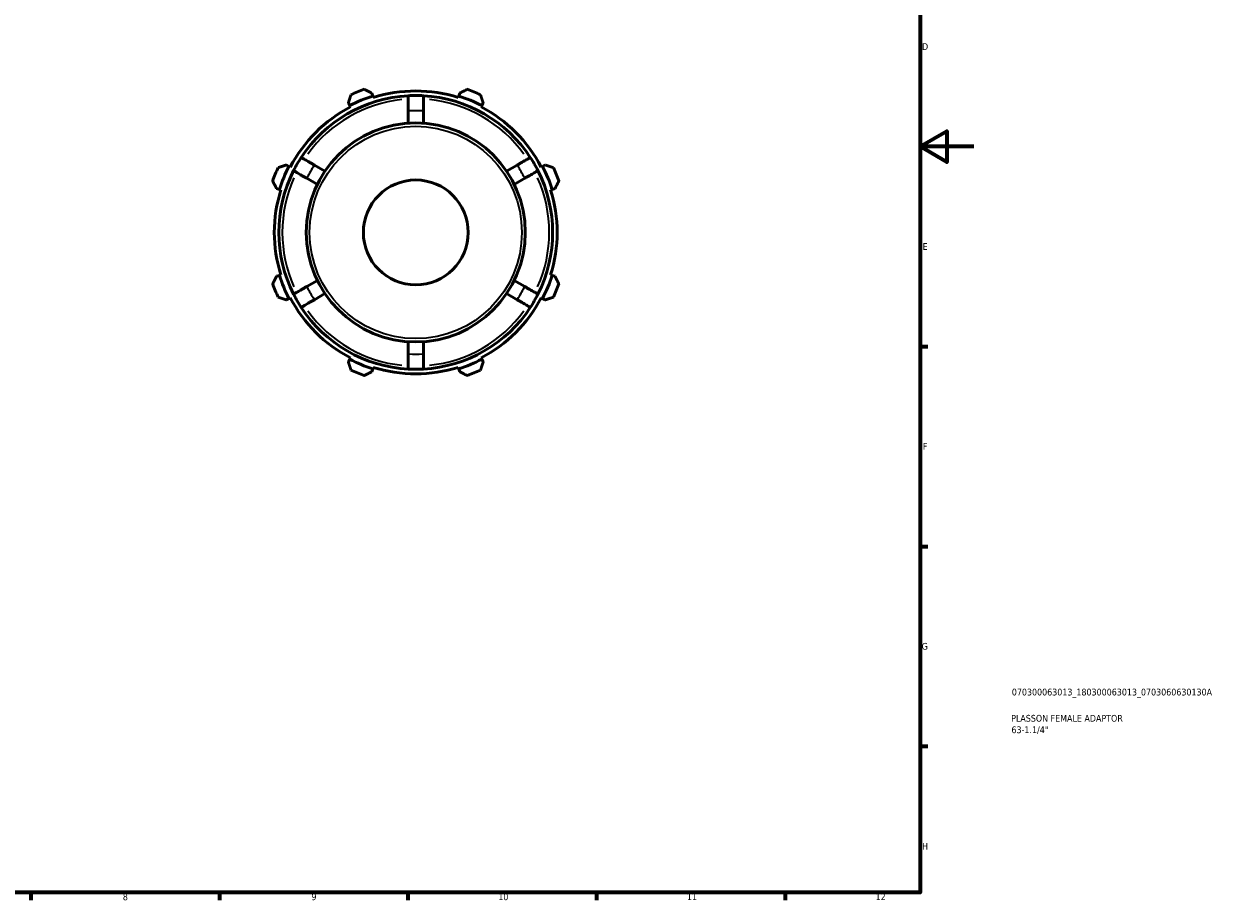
# Model space of a CAD drawing. Header units: millimetres. Extents: x 0 to 931, y 0 to 658.
# Tile 3 of 4: x 488 to 931, y 17 to 343. Entities that reach past the tile are written whole.
import ezdxf

# ---------------------------------------------------------------- set-up
doc = ezdxf.new("R2010")
doc.units = ezdxf.units.MM
for name, color, linetype, lineweight in [('Border (ISO)', 7, 'Continuous', 70), ('Title (ISO)', 7, 'Continuous', 50), ('Visible (ISO)', 7, 'Continuous', 50), ('Visible Narrow (ISO)', 7, 'Continuous', 35)]:
    doc.layers.add(name, color=color, linetype=linetype, lineweight=lineweight)
doc.styles.add('Note Text (ISO)', font='tahoma.ttf')

# ---------------------------------------------------------------- blocks, each defined once
blk = doc.blocks.new('Borders Default Border')
at = {"layer": 'Border (ISO)'}
for p, q in [((821, 222.75), (823.9, 222.75)), ((821, 148.5), (823.9, 148.5)), ((821, 74.25), (823.9, 74.25)), ((490.58, 20), (490.58, 17.1)), ((560.67, 20), (560.67, 17.1)), ((630.75, 20), (630.75, 17.1)), ((700.83, 20), (700.83, 17.1)), ((770.92, 20), (770.92, 17.1))]:
    blk.add_line(p, q, dxfattribs=at)
at = {"layer": 'Border (ISO)', "flags": 128}
for points in [[(20, 20), (20, 574), (821, 574), (821, 20), (20, 20)], [(841, 297), (821, 297), (831, 302.77), (831, 291.23), (821, 297)]]:
    blk.add_lwpolyline(points, dxfattribs=at)
at = {"layer": 'Border (ISO)', "color": 232, "true_color": 0xca0064, "char_height": 2.5, "attachment_point": 7, "style": 'Note Text (ISO)'}
for s, insert in [('D', (821.73, 332.88)), ('E', (821.94, 258.63)), ('F', (822, 184.38)), ('G', (821.61, 110.08)), ('H', (821.74, 35.88)), ('8', (524.81, 17.04)), ('9', (594.88, 17.05)), ('10', (664.29, 17.05)), ('11', (734.37, 17.1)), ('12', (804.46, 17.1))]:
    blk.add_mtext(s, dxfattribs=dict(at, insert=insert))
blk = doc.blocks.new('Title Blocks ISO')
at = {"layer": 'Title (ISO)', "color": 232, "true_color": 0xca0064, "style": 'Note Text (ISO)'}
for tag, p in [('PART_NUMBER_001', (34.08, 73.13)), ('DESCRIPTION_001', (33.84, 63.4)), ('DESCRIPTION_002', (33.95, 59.12))]:
    blk.add_attdef(tag, p, '', height=2.5, dxfattribs=at)

msp = doc.modelspace()

# ---------------------------------------------------------------- linework, layer by layer
at = {"layer": 'Visible (ISO)'}
for p, q in [((617.6724, 315.7584), (617.3326, 316.8361)), ((617.8423, 315.2196), (617.6724, 315.7584)), ((649.6134, 315.7584), (649.4435, 315.2196)), ((649.9532, 316.8361), (649.6134, 315.7584)), ((608.5977, 313.218), (609.1194, 312.2157)), ((609.1194, 312.2157), (609.3803, 311.7145)), ((630.8179, 310.2182), (630.8179, 305.6883)), ((636.4679, 305.6883), (636.4679, 310.2182)), ((657.9055, 311.7145), (658.1664, 312.2157)), ((658.1664, 312.2157), (658.6881, 313.218)), ((586.5338, 289.63), (585.5314, 290.1518)), ((587.0349, 289.3691), (586.5338, 289.63)), ((599.9105, 287.8439), (595.9876, 290.1089)), ((671.2982, 290.1089), (667.3753, 287.8439)), ((680.752, 289.63), (680.2509, 289.3691)), ((681.7544, 290.1518), (680.752, 289.63)), ((593.1626, 285.2158), (597.0855, 282.9509)), ((670.2003, 282.9509), (674.1232, 285.2158)), ((581.9133, 281.4168), (582.991, 281.077)), ((582.991, 281.077), (583.5298, 280.9071)), ((683.756, 280.9071), (684.2948, 281.077)), ((684.2948, 281.077), (685.3725, 281.4168)), ((582.991, 249.136), (581.9133, 248.7962)), ((583.5298, 249.3059), (582.991, 249.136)), ((684.2948, 249.136), (683.756, 249.3059)), ((685.3725, 248.7962), (684.2948, 249.136)), ((597.0855, 247.2622), (593.1626, 244.9972)), ((674.1232, 244.9972), (670.2003, 247.2622)), ((585.5314, 240.0613), (586.5338, 240.5831)), ((586.5338, 240.5831), (587.0349, 240.8439)), ((595.9876, 240.1042), (599.9105, 242.3691)), ((667.3753, 242.3691), (671.2982, 240.1042)), ((680.2509, 240.8439), (680.752, 240.5831)), ((680.752, 240.5831), (681.7544, 240.0613)), ((630.8179, 224.5247), (630.8179, 219.9949)), ((636.4679, 219.9949), (636.4679, 224.5247)), ((609.1194, 217.9974), (608.5977, 216.9951)), ((609.3803, 218.4985), (609.1194, 217.9974)), ((658.1664, 217.9974), (657.9055, 218.4985)), ((658.6881, 216.9951), (658.1664, 217.9974)), ((617.3326, 213.3769), (617.6724, 214.4546)), ((617.6724, 214.4546), (617.8423, 214.9935)), ((649.4435, 214.9935), (649.6134, 214.4546)), ((649.6134, 214.4546), (649.9532, 213.3769))]:
    msp.add_line(p, q, dxfattribs=at)
for radius in [40.68, 19.476]:
    msp.add_circle((633.6429, 265.1065), radius, dxfattribs=at)
for radius, start, end in [(50.85, 93.184739, 146.815261), (53.11, 107.5, 117.5), (56.5, 109.791984, 115.208016), (52.545, 72.5, 107.5), (50.85, 86.815261, 93.184739), (50.85, 33.184739, 86.815261), (53.11, 62.5, 72.5), (56.5, 64.791984, 70.208016), (52.545, 117.5, 152.5), (52.545, 27.5, 62.5), (50.85, 146.815261, 153.184739), (50.85, 26.815261, 33.184739), (56.5, 154.791984, 160.208016), (50.85, 153.184739, 206.815261), (53.11, 152.5, 162.5), (50.85, 333.184739, 26.815261), (53.11, 17.5, 27.5), (56.5, 19.791984, 25.208016), (52.545, 162.5, 197.5), (52.545, 342.5, 17.5), (53.11, 197.5, 207.5), (53.11, 332.5, 342.5), (56.5, 199.791984, 205.208016), (56.5, 334.791984, 340.208016), (52.545, 207.5, 242.5), (50.85, 206.815261, 213.184739), (52.545, 297.5, 332.5), (50.85, 326.815261, 333.184739), (50.85, 213.184739, 266.815261), (50.85, 273.184739, 326.815261), (53.11, 242.5, 252.5), (53.11, 287.5, 297.5), (56.5, 244.791984, 250.208016), (52.545, 252.5, 287.5), (50.85, 266.815261, 273.184739), (56.5, 289.791984, 295.208016)]:
    msp.add_arc((633.6429, 265.1065), radius, start, end, dxfattribs=at)
for points, weights in [([(609.5792, 316.2259), (609.0784, 314.6912), (608.5977, 313.218)], [1.0113053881, 1.00822893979, 1.00434130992]), ([(617.3326, 316.8361), (615.9509, 317.5379), (614.5116, 318.269)], [1.00434130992, 1.00822893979, 1.0113053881]), ([(652.7742, 318.269), (651.3349, 317.5379), (649.9532, 316.8361)], [1.0113053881, 1.00822893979, 1.00434130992]), ([(658.6881, 313.218), (658.2074, 314.6912), (657.7066, 316.2259)], [1.00434130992, 1.00822893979, 1.0113053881]), ([(585.5314, 290.1518), (584.0582, 289.671), (582.5235, 289.1702)], [1.00434130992, 1.00822893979, 1.0113053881]), ([(684.7623, 289.1702), (683.2276, 289.671), (681.7544, 290.1518)], [1.0113053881, 1.00822893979, 1.00434130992]), ([(580.4805, 284.2378), (581.2115, 282.7985), (581.9133, 281.4168)], [1.0113053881, 1.00822893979, 1.00434130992]), ([(685.3725, 281.4168), (686.0743, 282.7985), (686.8053, 284.2378)], [1.00434130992, 1.00822893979, 1.0113053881]), ([(581.9133, 248.7962), (581.2115, 247.4145), (580.4805, 245.9753)], [1.00434130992, 1.00822893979, 1.0113053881]), ([(686.8053, 245.9753), (686.0743, 247.4145), (685.3725, 248.7962)], [1.0113053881, 1.00822893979, 1.00434130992]), ([(582.5235, 241.0428), (584.0582, 240.542), (585.5314, 240.0613)], [1.0113053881, 1.00822893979, 1.00434130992]), ([(681.7544, 240.0613), (683.2276, 240.542), (684.7623, 241.0428)], [1.00434130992, 1.00822893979, 1.0113053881]), ([(608.5977, 216.9951), (609.0784, 215.5218), (609.5792, 213.9872)], [1.00434130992, 1.00822893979, 1.0113053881]), ([(614.5116, 211.9441), (615.9509, 212.6751), (617.3326, 213.3769)], [1.0113053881, 1.00822893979, 1.00434130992]), ([(649.9532, 213.3769), (651.3349, 212.6751), (652.7742, 211.9441)], [1.00434130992, 1.00822893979, 1.0113053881]), ([(657.7066, 213.9872), (658.2074, 215.5218), (658.6881, 216.9951)], [1.0113053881, 1.00822893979, 1.00434130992])]:
    msp.add_rational_spline(points, weights, degree=2, dxfattribs=at)
for points, knots in [([(630.8179, 315.878), (630.8179, 315.878), (630.8179, 315.8436), (630.8179, 315.6952), (630.8179, 315.5812), (630.8179, 315.3142), (630.8179, 315.1365), (630.8179, 314.7137), (630.8179, 314.4686), (630.8179, 313.9749), (630.8179, 313.6808), (630.8179, 313.0475), (630.8179, 312.7084), (630.8179, 312.0629), (630.8179, 311.697), (630.8179, 310.9494), (630.8179, 310.5677), (630.8179, 310.2182)], [0, 0, 0, 0, 0.104537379, 0.104537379, 0.209074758, 0.209074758, 0.313694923, 0.313694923, 0.418315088, 0.418315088, 0.523048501, 0.523048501, 0.627781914, 0.627781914, 0.732633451, 0.732633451, 0.837484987, 0.837484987, 0.837484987, 0.837484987]), ([(636.4679, 310.2182), (636.4679, 310.5677), (636.4679, 310.9494), (636.4679, 311.697), (636.4679, 312.0629), (636.4679, 312.7084), (636.4679, 313.0475), (636.4679, 313.6808), (636.4679, 313.9749), (636.4679, 314.4686), (636.4679, 314.7137), (636.4679, 315.1365), (636.4679, 315.3142), (636.4679, 315.5812), (636.4679, 315.6952), (636.4679, 315.8436), (636.4679, 315.878), (636.4679, 315.878)], [-0.837484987, -0.837484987, -0.837484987, -0.837484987, -0.732633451, -0.732633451, -0.627781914, -0.627781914, -0.523048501, -0.523048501, -0.418315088, -0.418315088, -0.313694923, -0.313694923, -0.209074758, -0.209074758, -0.104537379, -0.104537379, 0, 0, 0, 0]), ([(595.9876, 290.1089), (595.6849, 290.2836), (595.3543, 290.4745), (594.7069, 290.8483), (594.39, 291.0312), (593.831, 291.354), (593.5373, 291.5236), (592.9888, 291.8402), (592.7342, 291.9872), (592.3066, 292.2341), (592.0943, 292.3566), (591.7281, 292.5681), (591.5743, 292.6569), (591.343, 292.7904), (591.2443, 292.8474), (591.1158, 292.9216), (591.086, 292.9388), (591.086, 292.9388)], [-0.837484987, -0.837484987, -0.837484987, -0.837484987, -0.732633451, -0.732633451, -0.627781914, -0.627781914, -0.523048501, -0.523048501, -0.418315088, -0.418315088, -0.313694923, -0.313694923, -0.209074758, -0.209074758, -0.104537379, -0.104537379, 0, 0, 0, 0]), ([(676.1998, 292.9388), (676.1998, 292.9388), (676.17, 292.9216), (676.0415, 292.8474), (675.9428, 292.7904), (675.7115, 292.6569), (675.5577, 292.5681), (675.1915, 292.3566), (674.9792, 292.2341), (674.5516, 291.9872), (674.297, 291.8402), (673.7485, 291.5236), (673.4548, 291.354), (672.8958, 291.0312), (672.5789, 290.8483), (671.9315, 290.4745), (671.6009, 290.2836), (671.2982, 290.1089)], [0, 0, 0, 0, 0.104537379, 0.104537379, 0.209074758, 0.209074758, 0.313694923, 0.313694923, 0.418315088, 0.418315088, 0.523048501, 0.523048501, 0.627781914, 0.627781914, 0.732633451, 0.732633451, 0.837484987, 0.837484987, 0.837484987, 0.837484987]), ([(588.261, 288.0457), (588.261, 288.0457), (588.2908, 288.0285), (588.4193, 287.9543), (588.518, 287.8973), (588.7493, 287.7638), (588.9031, 287.675), (589.2693, 287.4636), (589.4816, 287.341), (589.9092, 287.0942), (590.1638, 286.9471), (590.7123, 286.6305), (591.006, 286.4609), (591.565, 286.1382), (591.8819, 285.9552), (592.5293, 285.5814), (592.8599, 285.3906), (593.1626, 285.2158)], [0, 0, 0, 0, 0.104537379, 0.104537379, 0.209074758, 0.209074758, 0.313694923, 0.313694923, 0.418315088, 0.418315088, 0.523048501, 0.523048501, 0.627781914, 0.627781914, 0.732633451, 0.732633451, 0.837484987, 0.837484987, 0.837484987, 0.837484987]), ([(674.1232, 285.2158), (674.4259, 285.3906), (674.7565, 285.5814), (675.4039, 285.9552), (675.7208, 286.1382), (676.2798, 286.4609), (676.5735, 286.6305), (677.122, 286.9471), (677.3766, 287.0942), (677.8042, 287.341), (678.0165, 287.4636), (678.3827, 287.675), (678.5365, 287.7638), (678.7678, 287.8973), (678.8665, 287.9543), (678.995, 288.0285), (679.0248, 288.0457), (679.0248, 288.0457)], [-0.837484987, -0.837484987, -0.837484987, -0.837484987, -0.732633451, -0.732633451, -0.627781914, -0.627781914, -0.523048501, -0.523048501, -0.418315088, -0.418315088, -0.313694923, -0.313694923, -0.209074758, -0.209074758, -0.104537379, -0.104537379, 0, 0, 0, 0]), ([(593.1626, 244.9972), (592.8599, 244.8225), (592.5293, 244.6316), (591.8819, 244.2578), (591.565, 244.0749), (591.006, 243.7521), (590.7123, 243.5825), (590.1638, 243.2659), (589.9092, 243.1189), (589.4816, 242.872), (589.2693, 242.7495), (588.9031, 242.538), (588.7493, 242.4492), (588.518, 242.3157), (588.4193, 242.2587), (588.2908, 242.1845), (588.261, 242.1673), (588.261, 242.1673)], [-0.837484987, -0.837484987, -0.837484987, -0.837484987, -0.732633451, -0.732633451, -0.627781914, -0.627781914, -0.523048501, -0.523048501, -0.418315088, -0.418315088, -0.313694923, -0.313694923, -0.209074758, -0.209074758, -0.104537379, -0.104537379, 0, 0, 0, 0]), ([(679.0248, 242.1673), (679.0248, 242.1673), (678.995, 242.1845), (678.8665, 242.2587), (678.7678, 242.3157), (678.5365, 242.4492), (678.3827, 242.538), (678.0165, 242.7495), (677.8042, 242.872), (677.3766, 243.1189), (677.122, 243.2659), (676.5735, 243.5825), (676.2798, 243.7521), (675.7208, 244.0749), (675.4039, 244.2578), (674.7565, 244.6316), (674.4259, 244.8225), (674.1232, 244.9972)], [0, 0, 0, 0, 0.104537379, 0.104537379, 0.209074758, 0.209074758, 0.313694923, 0.313694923, 0.418315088, 0.418315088, 0.523048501, 0.523048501, 0.627781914, 0.627781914, 0.732633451, 0.732633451, 0.837484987, 0.837484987, 0.837484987, 0.837484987]), ([(591.086, 237.2743), (591.086, 237.2743), (591.1158, 237.2915), (591.2443, 237.3657), (591.343, 237.4227), (591.5743, 237.5562), (591.7281, 237.645), (592.0943, 237.8564), (592.3066, 237.979), (592.7342, 238.2258), (592.9888, 238.3729), (593.5373, 238.6895), (593.831, 238.8591), (594.39, 239.1818), (594.7069, 239.3648), (595.3543, 239.7386), (595.6849, 239.9294), (595.9876, 240.1042)], [0, 0, 0, 0, 0.104537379, 0.104537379, 0.209074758, 0.209074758, 0.313694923, 0.313694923, 0.418315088, 0.418315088, 0.523048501, 0.523048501, 0.627781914, 0.627781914, 0.732633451, 0.732633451, 0.837484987, 0.837484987, 0.837484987, 0.837484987]), ([(671.2982, 240.1042), (671.6009, 239.9294), (671.9315, 239.7386), (672.5789, 239.3648), (672.8958, 239.1818), (673.4548, 238.8591), (673.7485, 238.6895), (674.297, 238.3729), (674.5516, 238.2258), (674.9792, 237.979), (675.1915, 237.8564), (675.5577, 237.645), (675.7115, 237.5562), (675.9428, 237.4227), (676.0415, 237.3657), (676.17, 237.2915), (676.1998, 237.2743), (676.1998, 237.2743)], [-0.837484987, -0.837484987, -0.837484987, -0.837484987, -0.732633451, -0.732633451, -0.627781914, -0.627781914, -0.523048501, -0.523048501, -0.418315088, -0.418315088, -0.313694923, -0.313694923, -0.209074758, -0.209074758, -0.104537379, -0.104537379, 0, 0, 0, 0]), ([(630.8179, 219.9949), (630.8179, 219.6454), (630.8179, 219.2637), (630.8179, 218.5161), (630.8179, 218.1502), (630.8179, 217.5047), (630.8179, 217.1655), (630.8179, 216.5323), (630.8179, 216.2382), (630.8179, 215.7445), (630.8179, 215.4993), (630.8179, 215.0765), (630.8179, 214.8988), (630.8179, 214.6318), (630.8179, 214.5179), (630.8179, 214.3695), (630.8179, 214.3351), (630.8179, 214.3351)], [-0.837484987, -0.837484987, -0.837484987, -0.837484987, -0.732633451, -0.732633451, -0.627781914, -0.627781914, -0.523048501, -0.523048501, -0.418315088, -0.418315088, -0.313694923, -0.313694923, -0.209074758, -0.209074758, -0.104537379, -0.104537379, 0, 0, 0, 0]), ([(636.4679, 214.3351), (636.4679, 214.3351), (636.4679, 214.3695), (636.4679, 214.5179), (636.4679, 214.6318), (636.4679, 214.8988), (636.4679, 215.0765), (636.4679, 215.4993), (636.4679, 215.7445), (636.4679, 216.2382), (636.4679, 216.5323), (636.4679, 217.1655), (636.4679, 217.5047), (636.4679, 218.1502), (636.4679, 218.5161), (636.4679, 219.2637), (636.4679, 219.6454), (636.4679, 219.9949)], [0, 0, 0, 0, 0.104537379, 0.104537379, 0.209074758, 0.209074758, 0.313694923, 0.313694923, 0.418315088, 0.418315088, 0.523048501, 0.523048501, 0.627781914, 0.627781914, 0.732633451, 0.732633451, 0.837484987, 0.837484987, 0.837484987, 0.837484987])]:
    msp.add_open_spline(points, degree=3, knots=knots, dxfattribs=at)
at = {"layer": 'Visible Narrow (ISO)'}
msp.add_circle((633.6429, 265.1065), 39.42, dxfattribs=at)
for radius, start, end in [(49.59, 95.93917, 144.06083), (45.2, 86.77501, 93.22499), (49.59, 35.93917, 84.06083), (45.2, 146.77501, 153.22499), (45.2, 26.77501, 33.22499), (49.59, 155.93917, 204.06083), (49.59, 335.93917, 24.06083), (45.2, 206.77501, 213.22499), (45.2, 326.77501, 333.22499), (49.59, 215.93917, 264.06083), (49.59, 275.93917, 324.06083), (45.2, 266.77501, 273.22499)]:
    msp.add_arc((633.6429, 265.1065), radius, start, end, dxfattribs=at)

# ---------------------------------------------------------------- block references
msp.add_blockref('Borders Default Border', (0, 0))
msp.add_blockref('Title Blocks ISO', (821, 20)).add_auto_attribs({'PART_NUMBER_001': '070300063013_180300063013_0703060630130A', 'DESCRIPTION_001': 'PLASSON FEMALE ADAPTOR', 'DESCRIPTION_002': '63-1.1/4"'})

doc.saveas('drawing.dxf')
